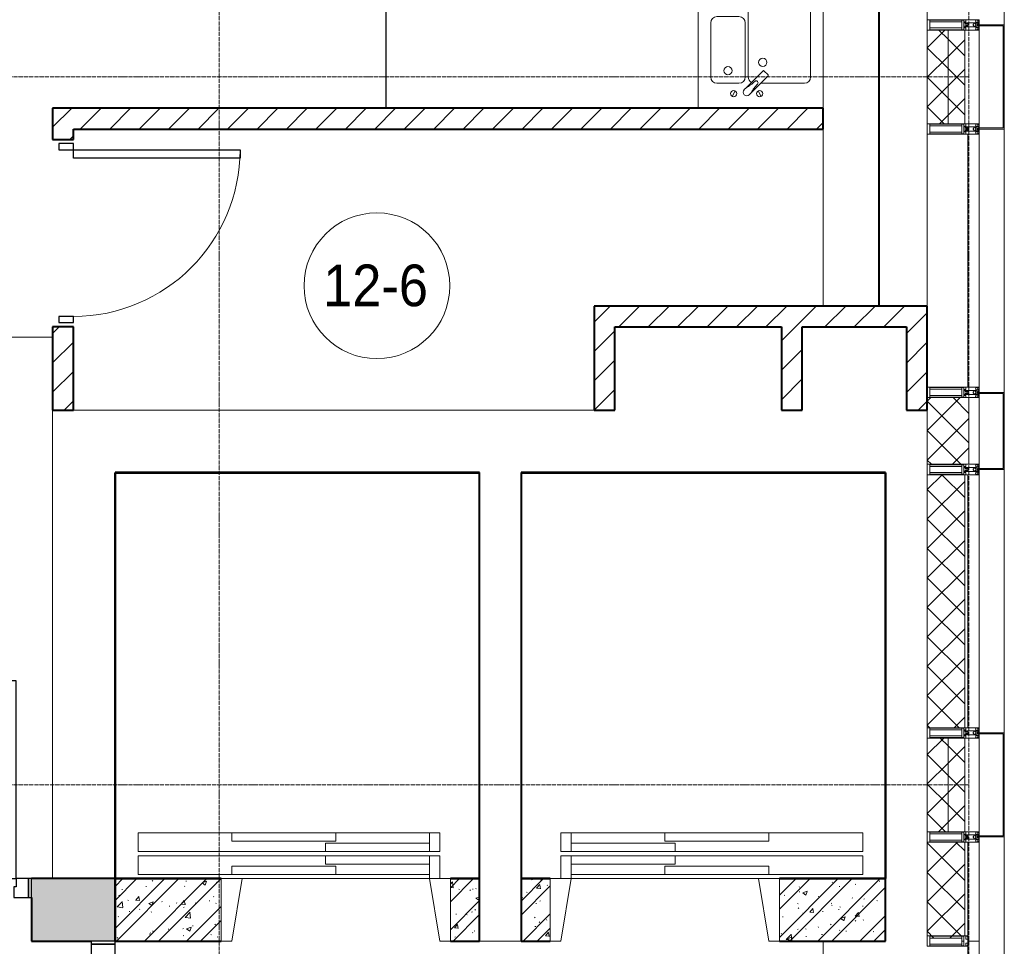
# Model space of a CAD drawing. Header units: millimetres. Extents: x 5617 to 143375, y 7718 to 186221.
# Tile 90 of 106: x 73848 to 78576, y 25525 to 29975. Entities that reach past the tile are written whole.
import ezdxf

# ---------------------------------------------------------------- set-up
doc = ezdxf.new("R2010")
doc.units = ezdxf.units.MM
for name, pattern in [('ADSK_Линия сетки', [25, 20, -2.5, 0, -2.5]), ('Линия сетки', [25, 20, -2.5, 0, -2.5]), ('Штрих_3_1_5_', [4.5, 3, -1.5]), ('Штриховая_ш3 п1_5', [4.5, 3, -1.5])]:
    doc.linetypes.add(name, pattern=pattern)
doc.layers.add('_Разделитель помещений_', color=4, linetype='Штриховая_ш3 п1_5', lineweight=40, true_color=0x00ffff)
for name, color, linetype, lineweight in [('Двери', 7, 'Continuous', 18), ('Импосты витража', 7, 'Continuous', 18), ('Каркас_Импост', 7, 'Continuous', 30), ('Колонны', 7, 'Continuous', 18), ('Марки помещений', 7, 'Continuous', 20), ('Монтажный зазор', 7, 'Continuous', 30), ('Оси', 7, 'Continuous', 9), ('Панели витража', 7, 'Continuous', 18), ('Панель', 7, 'Continuous', 30), ('Перекрытия', 7, 'Continuous', 18), ('Сантехнические приборы', 7, 'Continuous', 18), ('Стены', 7, 'Continuous', 18), ('Стены разрез', 7, 'Continuous', 40), ('Стены штриховка', 7, 'Continuous', 40), ('Элементы узлов', 7, 'Continuous', 18)]:
    doc.layers.add(name, color=color, linetype=linetype, lineweight=lineweight)
doc.styles.add('Arial_3', font='arial.ttf', dxfattribs={"width": 0.9, "height": 200})
pattern_1 = [(45, (0, 0), (-70.71068, 70.71068), [])]
pattern_2 = [(50, (0, 0), (218.62117, -19.1268), [22.86, -251.46]), (355, (0, 0), (-42.29187, 229.2684), [18.288, -201.168]), (100.451, (18.22, -1.6), (176.33107, 210.13963), [19.428, -213.708]), (46.184, (0, 60.96), (325.29495, -50.45164), [34.29, -377.19]), (96.636, (27.1, 56.76), (284.883, 296.91266), [29.142, -320.562]), (351.184, (0, 60.96), (284.8858, 296.9107), [27.432, -301.752]), (21, (30.48, 45.72), (181.93753, -122.71832), [22.86, -251.46]), (326, (30.48, 45.72), (74.16223, 221.02618), [18.288, -201.168]), (71.451, (45.64, 35.5), (256.10035, 98.30526), [19.428, -213.708]), (37.5, (0, 0), (3.70639, 101.465895), [3.353, -195.377, 3.353, -200.863, -201.93]), (37.5, (0, 0), (3.70639, 101.465895), [-402.946, 3.353, -198.577]), (7.5, (0, 0), (80.18358, 120.21653), [3.353, -113.081, 3.353, -190.805, -76.962]), (7.5, (0, 0), (80.18358, 120.21653), [-310.591, 3.353, -73.609]), (327.5, (-67.97, 0), (162.708646, -6.87497), [3.353, -72.847, 3.353, -234.391, -315.468]), (327.5, (-67.97, 0), (162.708646, -6.87497), [-313.944, 3.353, -312.115]), (317.5, (-98.45, 0), (177.75468, 30.51183), [3.353, -95.707, 3.353, -154.534, -224.028]), (317.5, (-98.45, 0), (177.75468, 30.51183), [-256.946, 3.353, -220.675])]
pattern_3 = [(45, (0, 0), (-101.02788, 101.02788), []), (45, (67.35, 0), (-101.02788, 101.02788), [])]
pattern_4 = [(45, (0, 0), (-70.71068, 70.71068), []), (135, (0, 0), (-70.71068, -70.71068), [])]

# ---------------------------------------------------------------- blocks, each defined once
blk = doc.blocks.new('MR_Мойка - Кухонная мойка-2638761-МКСС_К4_L08_28_500_')
at = {"layer": 'Сантехнические приборы', "color": 253, "true_color": 0xaaaaaa}
for p, q in [((-300, -50), (-300, 550)), ((-300, 550), (300, 550)), ((-300, -50), (-300, 550)), ((300, 550), (300, -50)), ((-30, 490), (210, 490)), ((-60, 100), (-60, 460)), ((240, 460), (240, 100)), ((-210, 390), (-104, 390)), ((-240, 100), (-240, 360)), ((-74, 360), (-74, 100)), ((-69.8, 48.2), (11.4, 129.4)), ((35.5, 105.4), (-45.7, 24.2)), ((15.7, 129.4), (35.5, 109.6)), ((-104, 70), (-210, 70)), ((-79, 39), (-69.8, 48.2)), ((210, 70), (0.1, 70)), ((-136.7, 6.7), (-122.6, 33.3)), ((-45.7, 24.2), (-55, 14.9)), ((2.7, 6.7), (-11.4, 33.3))]:
    blk.add_line(p, q, dxfattribs=at)
for centre, radius, start, end in [((-30, 460), 30, 90, 180), ((210, 460), 30, 0, 90), ((-210, 360), 30, 90, 180), ((-104, 360), 30, 0, 90), ((10, 170), 20, 0, 180), ((-157, 130), 20, 0, 180), ((10, 170), 20, 180, 0), ((-210, 100), 30, 180, 270), ((-157, 130), 20, 180, 0), ((-104, 100), 30, 270, 0), ((-30, 100), 30, 180, 241.4489), ((13.5, 127.3), 3, 45, 135), ((13.5, 127.3), 3, 45, 135), ((33.3, 107.5), 3, 315, 45), ((33.3, 107.5), 3, 315, 45), ((210, 100), 30, 270, 0), ((-171.5, 230.2), 208.5, 299.1823, 313.4054), ((136.3, -77.5), 208.5, 136.5946, 150.8177), ((-21.7, 72.3), 9.19, 315, 135), ((-129.7, 20), 15, 0, 180), ((-129.7, 20), 15, 180, 0), ((-67, 26.9), 17, 135, 315), ((-4.3, 20), 15, 0, 180), ((-4.3, 20), 15, 180, 0)]:
    blk.add_arc(centre, radius, start, end, dxfattribs=at)
blk = doc.blocks.new('A_DOR_Door - Вн_3_Одинарная_900x2100-3250834-МКСС_К4_L08_28_500_')
at = {"layer": 'Двери', "color": 253, "lineweight": 30, "true_color": 0xaaaaaa}
for p, q in [((-400, 50), (-400, 850)), ((-400, 850), (-360, 850)), ((-400, 50), (-400, 850)), ((-360, 850), (-360, 50)), ((-430, 50), (-430, -20)), ((-400, 50), (-430, 50)), ((-360, 50), (-400, 50)), ((-400, -20), (-400, 50)), ((430, 50), (400, 50)), ((400, 50), (400, -20)), ((430, -20), (430, 50)), ((-430, -20), (-400, -20)), ((400, -20), (430, -20))]:
    blk.add_line(p, q, dxfattribs=at)
at = {"layer": 'Двери', "color": 254, "lineweight": 9, "true_color": 0xd4d4d4}
blk.add_arc((-400, 50), 800, 360, 90, dxfattribs=at)
blk = doc.blocks.new('A_MEQ_Elevator - Л4_4-3338992-МКСС_К4_L08_28_500_')
at = {"layer": 'Двери', "color": 253, "true_color": 0xaaaaaa}
for p, q in [((-500, 370), (-950, 370)), ((-950, 370), (-950, 280)), ((-500, 370), (-500, 330)), ((0, 370), (-500, 370)), ((0, 330), (0, 370)), ((450, 370), (0, 370)), ((500, 370), (450, 370)), ((450, 370), (450, 280)), ((500, 280), (500, 370)), ((-500, 330), (0, 330)), ((-50, 320), (-50, 280)), ((450, 320), (-50, 320)), ((450, 280), (450, 320)), ((-950, 280), (-50, 280)), ((-50, 260), (-950, 260)), ((-950, 260), (-950, 170)), ((-50, 280), (450, 280)), ((450, 260), (-50, 260)), ((-50, 260), (-50, 220)), ((450, 280), (500, 280)), ((450, 220), (450, 260)), ((450, 260), (450, 150)), ((500, 260), (450, 260)), ((500, 150), (500, 260)), ((0, 210), (-500, 210)), ((-500, 210), (-500, 170)), ((-50, 220), (450, 220)), ((0, 170), (0, 210)), ((-950, 170), (-500, 170)), ((-450, 150), (-550, 150)), ((-550, 150), (-550, -150)), ((-500, 170), (0, 170)), ((-500, -150), (-450, 150)), ((0, 170), (450, 170)), ((450, 150), (500, 150)), ((450, 150), (500, -150)), ((550, 150), (500, 150)), ((550, -150), (550, 150)), ((-550, -150), (-500, -150)), ((500, -150), (550, -150))]:
    blk.add_line(p, q, dxfattribs=at)
blk = doc.blocks.new('A_MEQ_Elevator - Л4_4-3338993-МКСС_К4_L08_28_500_')
at = {"layer": 'Двери', "color": 253, "true_color": 0xaaaaaa}
for p, q in [((-550, 150), (-550, -150)), ((-500, 150), (-550, 150)), ((-450, -150), (-500, 150)), ((500, 150), (450, -150)), ((550, 150), (500, 150)), ((550, -150), (550, 150)), ((-500, -170), (-950, -170)), ((-950, -170), (-950, -260)), ((-550, -150), (-450, -150)), ((-500, -170), (-500, -210)), ((0, -170), (-500, -170)), ((0, -210), (0, -170)), ((450, -170), (0, -170)), ((500, -150), (450, -150)), ((450, -150), (450, -260)), ((500, -260), (500, -150)), ((500, -150), (550, -150)), ((-500, -210), (0, -210)), ((-50, -220), (-50, -260)), ((450, -220), (-50, -220)), ((450, -260), (450, -220)), ((-950, -260), (-50, -260)), ((-50, -280), (-950, -280)), ((-950, -280), (-950, -370)), ((-50, -260), (450, -260)), ((450, -280), (-50, -280)), ((-50, -280), (-50, -320)), ((450, -260), (500, -260)), ((450, -320), (450, -280)), ((450, -280), (450, -370)), ((500, -280), (450, -280)), ((500, -370), (500, -280)), ((0, -330), (-500, -330)), ((-500, -330), (-500, -370)), ((-50, -320), (450, -320)), ((0, -370), (0, -330)), ((-950, -370), (-500, -370)), ((-500, -370), (0, -370)), ((0, -370), (450, -370)), ((450, -370), (500, -370))]:
    blk.add_line(p, q, dxfattribs=at)
blk = doc.blocks.new('101_Дверь_Однопольная - _НЧ_Мет_900х2100_Квартира_Л-3835145-МКСС_К4_L08_28_500_')
at = {"layer": 'Каркас_Импост', "color": 253, "true_color": 0xaaaaaa}
for p, q in [((-475, 150), (-535, 150)), ((-535, 150), (-535, 60)), ((-475, 110), (-475, 150)), ((535, 150), (475, 150)), ((475, 150), (475, 110)), ((535, 60), (535, 150)), ((-465, 110), (-475, 110)), ((-465, 60), (-465, 110)), ((475, 110), (465, 110)), ((465, 110), (465, 60)), ((-535, 60), (-465, 60)), ((465, 60), (535, 60))]:
    blk.add_line(p, q, dxfattribs=at)
at = {"layer": 'Монтажный зазор', "color": 253, "true_color": 0xaaaaaa}
for p, q in [((-535, 150), (-550, 150)), ((-550, 150), (-550, 60)), ((-535, 60), (-535, 150)), ((550, 150), (535, 150)), ((535, 150), (535, 60)), ((550, 60), (550, 150)), ((-550, 60), (-535, 60)), ((535, 60), (550, 60))]:
    blk.add_line(p, q, dxfattribs=at)
at = {"layer": 'Панель', "color": 253, "true_color": 0xaaaaaa}
for p, q in [((475, 1100), (435, 1100)), ((435, 1100), (435, 150)), ((475, 150), (475, 1100)), ((435, 150), (475, 150))]:
    blk.add_line(p, q, dxfattribs=at)
blk.add_arc((475, 150), 950, 90, 180, dxfattribs=at)
blk = doc.blocks.new('101_Дверь_Двупольная - _ПЧ_Мет_1350х2100_Лифтовый холл_Л-3848685-МКСС_К4_L08_28_500_')
at = {"layer": 'Двери', "color": 253, "true_color": 0xaaaaaa}
blk.add_line((-1343.1, 150), (-1315.3, 150), dxfattribs=at)
at = {"layer": 'Каркас_Импост', "color": 253, "true_color": 0xaaaaaa}
for p, q in [((-715, 150), (-775, 150)), ((-775, 150), (-775, 35)), ((-715, 110), (-715, 150)), ((775, 150), (715, 150)), ((715, 150), (715, 110)), ((775, 35), (775, 150)), ((-705, 110), (-715, 110)), ((-705, 35), (-705, 110)), ((715, 110), (705, 110)), ((705, 110), (705, 35)), ((-775, 35), (-705, 35)), ((705, 35), (775, 35))]:
    blk.add_line(p, q, dxfattribs=at)
at = {"layer": 'Монтажный зазор', "color": 253, "true_color": 0xaaaaaa}
for p, q in [((-775, 150), (-790, 150)), ((-790, 150), (-790, 35)), ((-775, 35), (-775, 150)), ((790, 150), (775, 150)), ((775, 150), (775, 35)), ((790, 35), (790, 150)), ((-790, 35), (-775, 35)), ((775, 35), (790, 35))]:
    blk.add_line(p, q, dxfattribs=at)
at = {"layer": 'Панель', "color": 253, "true_color": 0xaaaaaa}
for p, q in [((715, 1090), (675, 1090)), ((675, 1090), (675, 150)), ((715, 150), (715, 1090)), ((-675, 640), (-715, 640)), ((-715, 640), (-715, 150)), ((-675, 150), (-675, 640)), ((-715, 150), (-675, 150)), ((675, 150), (715, 150))]:
    blk.add_line(p, q, dxfattribs=at)
at = {"layer": 'Панель', "color": 253, "lineweight": 18, "true_color": 0xaaaaaa}
for centre, radius, start, end in [((715, 150), 940, 90, 180), ((-715, 150), 490, 360, 90)]:
    blk.add_arc(centre, radius, start, end, dxfattribs=at)
blk = doc.blocks.new('135_SLK_K4_AR_rvt-1-МКСС_К4_L08_28_500_')
at = {"layer": 'Стены разрез', "lineweight": 9, "true_color": 0xaaaaaa}
h = blk.add_hatch(dxfattribs=at)
h.set_pattern_fill('FP_3', color=253, style=0, pattern_type=2)
h.set_pattern_definition(pattern_1)
h.paths.add_polyline_path([(132450, 28100), (132450, 28500), (132350, 28500), (132350, 28100)])
h.paths.add_polyline_path([(132350, 29400), (132450, 29400), (132450, 29550), (132350, 29550)])
h = blk.add_hatch(dxfattribs=at)
h.set_pattern_fill('FP_3', color=253, style=0, pattern_type=2)
h.set_pattern_definition(pattern_1)
h.paths.add_polyline_path([(136050, 29450), (136050, 29550), (132450, 29550), (132450, 29450), (135625.8, 29450)])
h = blk.add_hatch(dxfattribs=at)
h.set_pattern_fill('FP_3', color=253, style=0, pattern_type=2)
h.set_pattern_definition(pattern_1)
h.paths.add_polyline_path([(136450, 28500), (136550, 28500), (136550, 28600), (134950, 28600), (134950, 28500), (135950, 28500)])
h = blk.add_hatch(dxfattribs=at)
h.set_pattern_fill('FP_3', color=253, style=0, pattern_type=2)
h.set_pattern_definition(pattern_1)
h.paths.add_polyline_path([(135050, 28100), (135050, 28500), (134950, 28500), (134950, 28100)])
h = blk.add_hatch(dxfattribs=at)
h.set_pattern_fill('FP_3', color=253, style=0, pattern_type=2)
h.set_pattern_definition(pattern_1)
h.paths.add_polyline_path([(135950, 28100), (135950, 28500), (135850, 28500), (135850, 28100)])
h = blk.add_hatch(dxfattribs=at)
h.set_pattern_fill('FP_3', color=253, style=0, pattern_type=2)
h.set_pattern_definition(pattern_1)
h.paths.add_polyline_path([(136550, 28100), (136550, 28500), (136450, 28500), (136450, 28100)])
at = {"layer": 'Стены разрез', "lineweight": 18, "true_color": 0xcbcbcb}
h = blk.add_hatch(color=9, dxfattribs=at)
h.paths.add_polyline_path([(132457.8, 25550), (132650, 25550), (132650, 25850), (132249.3, 25850), (132249.3, 25550)])
h.paths.add_polyline_path([(131149.3, 25550), (131149.3, 25850), (130750, 25850), (130750, 25550), (130873.8, 25550)])
at = {"layer": 'Стены разрез', "lineweight": 9, "true_color": 0xaaaaaa}
h = blk.add_hatch(dxfattribs=at)
h.set_pattern_fill('FP_1', color=253, style=0, pattern_type=2)
h.set_pattern_definition(pattern_2)
h.paths.add_polyline_path([(134400, 25550), (134400, 25850), (134260, 25850), (134260, 25550)])
h.paths.add_polyline_path([(133160, 25550), (133160, 25850), (132650, 25850), (132650, 25550)])
h = blk.add_hatch(dxfattribs=at)
h.set_pattern_fill('FP_2', color=253, style=0, pattern_type=2)
h.set_pattern_definition(pattern_3)
h.paths.add_polyline_path([(134400, 25550), (134400, 25850), (134260, 25850), (134260, 25550)])
h.paths.add_polyline_path([(133160, 25550), (133160, 25850), (132650, 25850), (132650, 25550)])
h = blk.add_hatch(dxfattribs=at)
h.set_pattern_fill('FP_1', color=253, style=0, pattern_type=2)
h.set_pattern_definition(pattern_2)
h.paths.add_polyline_path([(136350, 25550), (136350, 25850), (135840, 25850), (135840, 25550)])
h.paths.add_polyline_path([(134600, 25550), (134740, 25550), (134740, 25850), (134600, 25850)])
h = blk.add_hatch(dxfattribs=at)
h.set_pattern_fill('FP_2', color=253, style=0, pattern_type=2)
h.set_pattern_definition(pattern_3)
h.paths.add_polyline_path([(136350, 25550), (136350, 25850), (135840, 25850), (135840, 25550)])
h.paths.add_polyline_path([(134600, 25550), (134740, 25550), (134740, 25850), (134600, 25850)])
at = {"layer": '_Разделитель помещений_', "color": 131, "linetype": 'Штрих_3_1_5_', "true_color": 0xaaffff}
blk.add_line((136319.8, 28600), (136319.8, 32553), dxfattribs=at)
at = {"layer": 'Перекрытия', "color": 253, "true_color": 0xaaaaaa}
for p, q in [((136050, 28600), (136050, 29450)), ((132350, 25850), (132350, 28100)), ((132450, 28100), (134950, 28100)), ((134160, 25850), (133260, 25850)), ((135740, 25850), (134840, 25850)), ((134600, 25550), (134400, 25550)), ((136050, 23250), (136050, 25550))]:
    blk.add_line(p, q, dxfattribs=at)
at = {"layer": 'Стены', "color": 253, "true_color": 0xaaaaaa}
for p, q in [((133950.4, 29550), (133950.4, 31049.6)), ((133951.2, 31049.6), (133951.2, 29550)), ((132350, 28449.6), (131250, 28449.6)), ((131250.8, 28450.4), (132350, 28450.4))]:
    blk.add_line(p, q, dxfattribs=at)
at = {"layer": 'Стены разрез', "color": 253, "true_color": 0xaaaaaa}
for p, q in [((132450, 29550), (132350, 29550)), ((132350, 29550), (132350, 29400)), ((136050, 29550), (132450, 29550)), ((136050, 29450), (136050, 29550)), ((132450, 29400), (132450, 29450)), ((132450, 29450), (136050, 29450)), ((132350, 29400), (132450, 29400)), ((136550, 28600), (134950, 28600)), ((134950, 28600), (134950, 28500)), ((136550, 28500), (136550, 28600)), ((132450, 28500), (132350, 28500)), ((132350, 28500), (132350, 28100)), ((132450, 28100), (132450, 28500)), ((134950, 28500), (134950, 28100)), ((135050, 28500), (135850, 28500)), ((135050, 28100), (135050, 28500)), ((135850, 28500), (135850, 28100)), ((135950, 28500), (136450, 28500)), ((135950, 28100), (135950, 28500)), ((136450, 28500), (136450, 28100)), ((136550, 28100), (136550, 28500)), ((132350, 28100), (132450, 28100)), ((134950, 28100), (135050, 28100)), ((135850, 28100), (135950, 28100)), ((136450, 28100), (136550, 28100)), ((134400, 27800), (132650, 27800)), ((132650, 27800), (132650, 27799)), ((132650, 27799), (132650, 25850)), ((132651, 27799), (134399, 27799)), ((132651, 25851), (132651, 27799)), ((134399, 27799), (134399, 25851)), ((134400, 27799), (134400, 27800)), ((134400, 25851), (134400, 27799)), ((136350, 27800), (134600, 27800)), ((134600, 27800), (134600, 27799)), ((134600, 27799), (134600, 25850)), ((134601, 27799), (136349, 27799)), ((134601, 25851), (134601, 27799)), ((136349, 27799), (136349, 25851)), ((136350, 27799), (136350, 27800)), ((136350, 25851), (136350, 27799)), ((132650, 25850), (132249.3, 25850)), ((132650, 25550), (132650, 25850)), ((133160, 25850), (132650, 25850)), ((132650, 25850), (132650, 25550)), ((132650, 25850), (132651, 25850)), ((133160, 25851), (132651, 25851)), ((132651, 25850), (133160, 25850)), ((133160, 25850), (133160, 25851)), ((134399, 25851), (134260, 25851)), ((134260, 25851), (134260, 25850)), ((134400, 25850), (134260, 25850)), ((134260, 25850), (134400, 25850)), ((134400, 25850), (134400, 25851)), ((134400, 25550), (134400, 25850)), ((134740, 25850), (134600, 25850)), ((134600, 25850), (134600, 25550)), ((134600, 25850), (134601, 25850)), ((134740, 25851), (134601, 25851)), ((134601, 25850), (134740, 25850)), ((134740, 25850), (134740, 25851)), ((136349, 25851), (135840, 25851)), ((135840, 25851), (135840, 25850)), ((136350, 25850), (135840, 25850)), ((135840, 25850), (136350, 25850)), ((136350, 25850), (136350, 25851)), ((136350, 25550), (136350, 25850)), ((132249.3, 25760), (132249.3, 25550)), ((132249.3, 25550), (132535, 25550)), ((132650, 25550), (133160, 25550)), ((134260, 25550), (134400, 25550)), ((134600, 25550), (134740, 25550)), ((135840, 25550), (136350, 25550))]:
    blk.add_line(p, q, dxfattribs=at)
at = {"layer": 'Двери', "color": 253, "lineweight": 18, "true_color": 0xaaaaaa}
for name, p, rotation in [('A_DOR_Door - Вн_3_Одинарная_900x2100-3250834-МКСС_К4_L08_28_500_', (132400, 28950), 270), ('101_Дверь_Двупольная - _ПЧ_Мет_1350х2100_Лифтовый холл_Л-3848685-МКСС_К4_L08_28_500_', (132500, 24760), 270), ('A_MEQ_Elevator - Л4_4-3338993-МКСС_К4_L08_28_500_', (135290, 25700), 180)]:
    blk.add_blockref(name, p, dxfattribs=dict(at, rotation=rotation))
for name, p in [('101_Дверь_Однопольная - _НЧ_Мет_900х2100_Квартира_Л-3835145-МКСС_К4_L08_28_500_', (131699.3, 25700)), ('A_MEQ_Elevator - Л4_4-3338992-МКСС_К4_L08_28_500_', (133710, 25700))]:
    blk.add_blockref(name, p, dxfattribs=at)
at = {"layer": 'Сантехнические приборы', "color": 253, "lineweight": 18, "true_color": 0xaaaaaa}
blk.add_blockref('MR_Мойка - Кухонная мойка-2638761-МКСС_К4_L08_28_500_', (135750, 29600), dxfattribs=at)
blk = doc.blocks.new('A_OGR_PAN_Отлив - A_OGR_PAN_Отлив-6070786-МКСС_К4_L08_28_500_')
at = {"layer": 'Колонны', "color": 253, "lineweight": 5, "true_color": 0xaaaaaa}
blk.add_line((807.5, 120), (-807.5, 120), dxfattribs=at)
blk = doc.blocks.new('A_OGR_PAN_Отлив - A_OGR_PAN_Отлив-6070778-МКСС_К4_L08_28_500_')
at = {"layer": 'Колонны', "color": 253, "lineweight": 5, "true_color": 0xaaaaaa}
blk.add_line((632.5, 120), (-632.5, 120), dxfattribs=at)
blk = doc.blocks.new('A_SLK_PAN_Type1 - Прямой тип панели-6537237-МКСС_К4_L08_28_500_')
at = {"layer": 'Колонны', "lineweight": 5}
for p, q in [((-250, 120), (250, 120)), ((-250, 0), (-250, 120)), ((-245, 115), (-245, 0)), ((245, 115), (-245, 115)), ((245, 0), (245, 115)), ((250, 120), (250, 0)), ((-245, 0), (-250, 0)), ((250, 0), (245, 0))]:
    blk.add_line(p, q, dxfattribs=at)
blk = doc.blocks.new('A_SLK_PAN_Type1 - Прямой тип панели-6537238-МКСС_К4_L08_28_500_')
at = {"layer": 'Колонны', "lineweight": 5}
for p, q in [((-185, 120), (185, 120)), ((-185, 0), (-185, 120)), ((-180, 115), (-180, 0)), ((180, 115), (-180, 115)), ((180, 0), (180, 115)), ((185, 120), (185, 0)), ((-180, 0), (-185, 0)), ((185, 0), (180, 0))]:
    blk.add_line(p, q, dxfattribs=at)
blk = doc.blocks.new('Rectangular Mullion - R_StandardFrame_50Wx250H-4879929-МКСС_К4_L08_28_500_')
at = {"layer": 'Импосты витража', "color": 253, "lineweight": 5, "true_color": 0xaaaaaa}
blk.add_line((136800, 18575), (136800, 19025), dxfattribs=at)
blk = doc.blocks.new('Rectangular Mullion - 50Wx250H-2623690-МКСС_К4_L08_28_500_')
at = {"layer": 'Элементы узлов', "color": 253, "lineweight": 5, "true_color": 0xaaaaaa}
for p, q in [((-25, 65.2), (-25, 250)), ((-25, 250), (0, 250)), ((-23, 237.3), (0, 237.3)), ((-23, 237.3), (-23, 73.6)), ((-14.9, 84), (-14.9, 237.3)), ((25, 250), (0, 250)), ((23, 237.3), (0, 237.3)), ((14.9, 84), (14.9, 237.3)), ((23, 237.3), (23, 73.6)), ((25, 65.2), (25, 250)), ((-14, 65.2), (-25, 65.2)), ((0, 84), (-23, 84)), ((-0.5, 73.6), (-23, 73.6)), ((-14, 71.3), (-14, 65.2)), ((-10, 71.3), (-14, 71.3)), ((-10, 53), (-10, 71.3)), ((-8.7, 53), (-10, 53)), ((-10, 53), (-10, 17)), ((-8.7, 53), (-7, 54.7)), ((-7, 65.2), (-5.9, 67.3)), ((-7, 65.2), (-7, 54.7)), ((-4.1, 67.3), (-5.9, 67.3)), ((-4.1, 67.3), (-2.9, 65.1)), ((-2.9, 65.1), (-2.9, 54.6)), ((-1.3, 53), (-2.9, 54.6)), ((0, 53), (-1.3, 53)), ((0, 84), (23, 84)), ((0, 53), (1.3, 53)), ((0.5, 73.6), (23, 73.6)), ((1.3, 53), (2.9, 54.6)), ((4.1, 67.3), (2.9, 65.1)), ((2.9, 65.1), (2.9, 54.6)), ((4.1, 67.3), (5.9, 67.3)), ((7, 65.2), (5.9, 67.3)), ((7, 65.2), (7, 54.7)), ((8.7, 53), (7, 54.7)), ((8.7, 53), (10, 53)), ((10, 71.3), (14, 71.3)), ((10, 53), (10, 71.3)), ((10, 53), (10, 17)), ((14, 71.3), (14, 65.2)), ((14, 65.2), (25, 65.2)), ((-23.8, 14.6), (-25, 14.2)), ((-25, 0), (-25, 14.2)), ((-22.3, 17), (-23.8, 17)), ((-23.8, 17), (-23.8, 14.6)), ((-22.5, 10.6), (-23.8, 14.6)), ((-22.5, 10.6), (-23.7, 9.9)), ((-23.7, 1.3), (-23.7, 9.9)), ((-23.7, 1.3), (-11.8, 1.3)), ((-23.2, 10.2), (-22.5, 8)), ((-22.5, 8), (-22.5, 4.5)), ((-21.3, 4.5), (-22.5, 4.5)), ((-22.3, 17), (-22.3, 16)), ((-22.3, 16), (-21.3, 16)), ((-19, 17.6), (-21.3, 16)), ((-21.3, 4.5), (-21.3, 6.5)), ((-21.3, 6.5), (-14.2, 6.5)), ((-18.4, 16.6), (-19, 17.6)), ((-7.4, 16.6), (-18.4, 16.6)), ((-14.2, 6.5), (-14.2, 4.5)), ((-13.2, 4.5), (-14.2, 4.5)), ((-13.2, 4.5), (-12.2, 7.2)), ((-12.7, 7.6), (-11.3, 11.4)), ((-12.7, 7.6), (-11.8, 6.9)), ((-12.2, 9), (-12.2, 14.8)), ((-12.2, 14.8), (0, 14.8)), ((-11.8, 1.3), (-11.8, 6.9)), ((-10.5, 11.2), (-11.3, 11.4)), ((-10.5, 1.5), (-10.5, 11.2)), ((-4.8, 1.5), (-10.5, 1.5)), ((-10, 17), (-7.5, 17)), ((-8.5, 23), (-1.5, 30)), ((-8.5, 18.5), (-8.5, 23)), ((-7.5, 18.5), (-8.5, 18.5)), ((-7.5, 17), (-7.5, 18.5)), ((-7.4, 18), (-7.4, 16.6)), ((-2.6, 18), (-7.4, 18)), ((0, 8), (-4.8, 8)), ((-4.8, 1.5), (-4.8, 8)), ((-2.6, 18), (-2.6, 16.8)), ((-2.6, 16.8), (0, 16.8)), ((-1.5, 30), (0, 30)), ((1.5, 30), (0, 30)), ((2.6, 16.8), (0, 16.8)), ((0, 14.8), (0, 16.8)), ((0, 14.8), (0, 16.8)), ((12.2, 14.8), (0, 14.8)), ((0, 0), (0, 8)), ((0, 8), (4.8, 8)), ((0, 0), (0, 8)), ((8.5, 23), (1.5, 30)), ((2.6, 18), (2.6, 16.8)), ((2.6, 18), (7.4, 18)), ((4.8, 1.5), (4.8, 8)), ((4.8, 1.5), (10.5, 1.5)), ((7.4, 18), (7.4, 16.6)), ((7.4, 16.6), (18.4, 16.6)), ((7.5, 18.5), (8.5, 18.5)), ((7.5, 17), (7.5, 18.5)), ((10, 17), (7.5, 17)), ((8.5, 18.5), (8.5, 23)), ((10.5, 11.2), (11.3, 11.4)), ((10.5, 1.5), (10.5, 11.2)), ((12.7, 7.6), (11.3, 11.4)), ((12.7, 7.6), (11.8, 6.9)), ((11.8, 1.3), (11.8, 6.9)), ((23.7, 1.3), (11.8, 1.3)), ((12.2, 9), (12.2, 14.8)), ((13.2, 4.5), (12.2, 7.2)), ((13.2, 4.5), (14.2, 4.5)), ((21.3, 6.5), (14.2, 6.5)), ((14.2, 6.5), (14.2, 4.5)), ((18.4, 16.6), (19, 17.6)), ((19, 17.6), (21.3, 16)), ((22.3, 16), (21.3, 16)), ((21.3, 4.5), (21.3, 6.5)), ((21.3, 4.5), (22.5, 4.5)), ((22.3, 17), (22.3, 16)), ((22.3, 17), (23.8, 17)), ((22.5, 10.6), (23.8, 14.6)), ((22.5, 10.6), (23.7, 9.9)), ((23.2, 10.2), (22.5, 8)), ((22.5, 8), (22.5, 4.5)), ((23.7, 1.3), (23.7, 9.9)), ((23.8, 17), (23.8, 14.6)), ((23.8, 14.6), (25, 14.2)), ((25, 0), (25, 14.2)), ((-25, 0), (0, 0)), ((25, 0), (0, 0))]:
    blk.add_line(p, q, dxfattribs=at)
for centre, start, end in [((-0.5, 73.1), 360, 90), ((0.5, 73.1), 90, 180)]:
    blk.add_arc(centre, 0.5, start, end, dxfattribs=at)
blk = doc.blocks.new('Rectangular Mullion - R_StandardFrame_50Wx250H-V73-МКСС_К4_L08_28_500_')
at = {"layer": 'Импосты витража', "color": 253, "lineweight": 5, "true_color": 0xaaaaaa}
for p, q in [((-25, 0), (-25, 250)), ((-25, 250), (25, 250)), ((25, 250), (25, 0)), ((0, 0), (-25, 0)), ((25, 0), (5, 0))]:
    blk.add_line(p, q, dxfattribs=at)
blk = doc.blocks.new('Rectangular Mullion - R_StandardFrame_50Wx250H-5802745-МКСС_К4_L08_28_500_')
at = {"layer": 'Импосты витража', "color": 253, "lineweight": 5, "true_color": 0xaaaaaa}
for p, q in [((-25, 0), (-25, 250)), ((-25, 250), (25, 250)), ((25, 250), (25, 0)), ((-5, 0), (-25, 0)), ((25, 0), (0, 0))]:
    blk.add_line(p, q, dxfattribs=at)
blk = doc.blocks.new('System Panel - A_PAN_Glass-5804312-МКСС_К4_L08_28_500_')
at = {"layer": 'Панели витража', "color": 253, "lineweight": 5, "true_color": 0xaaaaaa}
for p, q in [((607.5, 0), (-607.5, 0)), ((-607.5, 0), (-607.5, -55)), ((607.5, -55), (607.5, 0)), ((-607.5, -55), (607.5, -55))]:
    blk.add_line(p, q, dxfattribs=at)
blk = doc.blocks.new('Rectangular Mullion - R_StandardFrame_50Wx250H-V74-МКСС_К4_L08_28_500_')
at = {"layer": 'Импосты витража', "color": 253, "lineweight": 5, "true_color": 0xaaaaaa}
blk.add_line((136550, 28600), (136550, 29425), dxfattribs=at)
blk = doc.blocks.new('Rectangular Mullion - R_StandardFrame_50Wx250H-5802904-МКСС_К4_L08_28_500_')
at = {"layer": 'Импосты витража', "color": 253, "lineweight": 5, "true_color": 0xaaaaaa}
for p, q in [((-25, 0), (-25, 250)), ((-25, 250), (25, 250)), ((25, 250), (25, 0)), ((-5, 0), (-25, 0)), ((25, 0), (0, 0))]:
    blk.add_line(p, q, dxfattribs=at)
blk = doc.blocks.new('System Panel - A_PAN_Glass-5804313-МКСС_К4_L08_28_500_')
at = {"layer": 'Панели витража', "color": 253, "lineweight": 5, "true_color": 0xaaaaaa}
for p, q in [((545, 0), (-545, 0)), ((-545, 0), (-545, -55)), ((545, -55), (545, 0)), ((-531, -55), (545, -55))]:
    blk.add_line(p, q, dxfattribs=at)
blk = doc.blocks.new('Rectangular Mullion - 50Wx250H-3927046-МКСС_К4_L08_28_500_')
at = {"layer": 'Элементы узлов', "color": 253, "lineweight": 5, "true_color": 0xaaaaaa}
for p, q in [((0, 250), (-25, 250)), ((-25, 250), (-25, 237.3)), ((-25, 65.2), (-25, 250)), ((-25, 250), (0, 250)), ((-23, 237.3), (0, 237.3)), ((-23, 237.3), (0, 237.3)), ((-23, 237.3), (-23, 73.6)), ((0, 237.3), (-14.9, 237.3)), ((-14.9, 237.3), (-14.9, 84)), ((-14.9, 84), (-14.9, 237.3)), ((25, 250), (0, 250)), ((25, 250), (0, 250)), ((14.9, 237.3), (0, 237.3)), ((0, 237.3), (23, 237.3)), ((23, 237.3), (0, 237.3)), ((14.9, 84), (14.9, 237.3)), ((14.9, 84), (14.9, 237.3)), ((23, 237.3), (23, 73.6)), ((25, 237.3), (25, 250)), ((25, 65.2), (25, 250)), ((-25, 73.6), (-25, 65.2)), ((-25, 65.2), (-25, 60.2)), ((-10, 65.2), (-25, 65.2)), ((-25, 65.2), (-25, 60.2)), ((-25, 65.2), (-10, 65.2)), ((-10, 65.2), (-25, 65.2)), ((0, 84), (-23, 84)), ((-23, 84), (-23, 73.6)), ((0, 84), (-23, 84)), ((-23, 73.6), (0, 73.6)), ((0, 73.6), (-23, 73.6)), ((-0.5, 73.6), (-23, 73.6)), ((-14.9, 84), (0, 84)), ((-10, 55), (-14, 55)), ((-14, 55), (-10, 55)), ((-10, 55), (-10, 65.2)), ((-10, 65.2), (-10, 55)), ((-10, 55), (-10, 65.2)), ((-10, 55), (0, 55)), ((0, 55), (-10, 55)), ((0, 84), (14.9, 84)), ((23, 84), (0, 84)), ((0, 84), (0, 73.6)), ((0, 84), (23, 84)), ((0, 73.6), (0, 84)), ((0, 73.6), (23, 73.6)), ((23, 73.6), (0, 73.6)), ((0, 55), (10, 55)), ((0, 55), (10, 55)), ((0.5, 73.6), (23, 73.6)), ((10, 65.2), (10, 55)), ((25, 65.2), (10, 65.2)), ((10, 55), (10, 65.2)), ((10, 65.2), (25, 65.2)), ((10, 65.2), (25, 65.2)), ((10, 55), (10, 65.2)), ((10, 55), (14, 55)), ((10, 55), (14, 55)), ((23, 73.6), (23, 84)), ((25, 65.2), (25, 73.6)), ((25, 65.2), (25, 60.2)), ((25, 60.2), (25, 65.2))]:
    blk.add_line(p, q, dxfattribs=at)
for centre, start, end in [((-14, 69.1), 218.9723, 270), ((-14, 69.1), 218.9723, 270), ((-14, 69.1), 218.9723, 270), ((14, 69.1), 270, 321.0277), ((14, 69.1), 270, 321.0277), ((14, 69.1), 270, 321.0277)]:
    blk.add_arc(centre, 14.1, start, end, dxfattribs=at)
blk = doc.blocks.new('Rectangular Mullion - R_InvisibleFrame_50Wx250H-3980528-МКСС_К4_L08_28_500_')
at = {"layer": 'Импосты витража', "color": 253, "lineweight": 5, "true_color": 0xaaaaaa}
for p, q in [((-25, 73.6), (-25, 237.3)), ((25, 237.3), (25, 73.6))]:
    blk.add_line(p, q, dxfattribs=at)
blk = doc.blocks.new('Rectangular Mullion - R_StandardFrame_50Wx250H-5804033-МКСС_К4_L08_28_500_')
at = {"layer": 'Импосты витража', "color": 253, "lineweight": 5, "true_color": 0xaaaaaa}
blk.add_line((136800, 20340), (136800, 20660), dxfattribs=at)
blk = doc.blocks.new('Rectangular Mullion - R_StandardFrame_50Wx250H-V76-МКСС_К4_L08_28_500_')
at = {"layer": 'Импосты витража', "color": 253, "lineweight": 5, "true_color": 0xaaaaaa}
blk.add_line((136550, 19075), (136550, 20290), dxfattribs=at)
blk = doc.blocks.new('135_SLK_K4_AR_FCD_rvt-1-МКСС_К4_L08_28_500_')
at = {"layer": 'Стены разрез', "lineweight": 5, "true_color": 0xaaaaaa}
h = blk.add_hatch(dxfattribs=at)
h.set_pattern_fill('FP_4', color=253, style=0, pattern_type=2)
h.set_pattern_definition(pattern_4)
h.paths.add_polyline_path([(136650, 29475), (136650, 29925), (136550, 29925), (136550, 29475)])
h = blk.add_hatch(dxfattribs=at)
h.set_pattern_fill('FP_4', color=253, style=0, pattern_type=2)
h.set_pattern_definition(pattern_4)
h.paths.add_polyline_path([(136730, 29475), (136730, 29925), (136650, 29925), (136650, 29475)])
h = blk.add_hatch(dxfattribs=at)
h.set_pattern_fill('FP_4', color=253, style=0, pattern_type=2)
h.set_pattern_definition(pattern_4)
h.paths.add_polyline_path([(136750, 27840), (136750, 28160), (136550, 28160), (136550, 27840)])
h = blk.add_hatch(dxfattribs=at)
h.set_pattern_fill('FP_4', color=253, style=0, pattern_type=2)
h.set_pattern_definition(pattern_4)
h.paths.add_polyline_path([(136730, 26575), (136730, 27790), (136550, 27790), (136550, 26575)])
h = blk.add_hatch(dxfattribs=at)
h.set_pattern_fill('FP_4', color=253, style=0, pattern_type=2)
h.set_pattern_definition(pattern_4)
h.paths.add_polyline_path([(136650, 26075), (136650, 26525), (136550, 26525), (136550, 26075)])
h = blk.add_hatch(dxfattribs=at)
h.set_pattern_fill('FP_4', color=253, style=0, pattern_type=2)
h.set_pattern_definition(pattern_4)
h.paths.add_polyline_path([(136730, 26075), (136730, 26525), (136650, 26525), (136650, 26075)])
h = blk.add_hatch(dxfattribs=at)
h.set_pattern_fill('FP_4', color=253, style=0, pattern_type=2)
h.set_pattern_definition(pattern_4)
h.paths.add_polyline_path([(136614.1, 25564.9), (136716, 25564.9), (136716, 25573), (136726.5, 25573), (136726.5, 25575), (136730, 25575), (136730, 26025), (136550, 26025), (136550, 25575), (136562.7, 25575), (136562.7, 25564.9)])
at = {"layer": 'Стены разрез', "color": 253, "lineweight": 9, "true_color": 0xaaaaaa}
for p, q in [((136550, 29925), (136550, 29475)), ((136730, 29925), (136550, 29925)), ((136730, 29475), (136730, 29925)), ((136550, 29475), (136730, 29475)), ((136550, 28160), (136550, 27840)), ((136750, 28160), (136550, 28160)), ((136750, 27840), (136750, 28160)), ((136550, 27840), (136750, 27840)), ((136550, 27790), (136550, 26575)), ((136800, 27790), (136550, 27790)), ((136800, 26575), (136800, 27790)), ((136550, 26575), (136800, 26575)), ((136550, 26525), (136550, 26075)), ((136730, 26525), (136550, 26525)), ((136730, 26075), (136730, 26525)), ((136550, 26075), (136730, 26075)), ((136550, 26025), (136550, 25575)), ((136800, 26025), (136550, 26025)), ((136800, 25550), (136800, 26025)), ((136745, 25550), (136800, 25550))]:
    blk.add_line(p, q, dxfattribs=at)
at = {"layer": 'Стены штриховка', "color": 253, "lineweight": 9, "true_color": 0xaaaaaa}
for p, q in [((136650, 29475), (136650, 29925)), ((136730, 26575), (136730, 27790)), ((136745, 26575), (136745, 27790)), ((136650, 26075), (136650, 26525)), ((136730, 25575), (136730, 26025)), ((136745, 25564), (136745, 26025))]:
    blk.add_line(p, q, dxfattribs=at)
at = {"layer": 'Импосты витража', "color": 253, "lineweight": 5, "true_color": 0xaaaaaa}
for name, p in [('Rectangular Mullion - R_StandardFrame_50Wx250H-V76-МКСС_К4_L08_28_500_', (0, 10900)), ('Rectangular Mullion - R_StandardFrame_50Wx250H-4879929-МКСС_К4_L08_28_500_', (0, 10900)), ('Rectangular Mullion - R_StandardFrame_50Wx250H-V74-МКСС_К4_L08_28_500_', (0, 0)), ('Rectangular Mullion - R_StandardFrame_50Wx250H-5804033-МКСС_К4_L08_28_500_', (0, 7500)), ('Rectangular Mullion - R_StandardFrame_50Wx250H-4879929-МКСС_К4_L08_28_500_', (0, 7500))]:
    blk.add_blockref(name, p, dxfattribs=at)
at = {"layer": 'Импосты витража', "color": 253, "lineweight": 5, "true_color": 0xaaaaaa, "extrusion": (0, 0, -1), "rotation": 270}
for name, p in [('Rectangular Mullion - 50Wx250H-2623690-МКСС_К4_L08_28_500_', (-136800, 29950)), ('Rectangular Mullion - R_StandardFrame_50Wx250H-V73-МКСС_К4_L08_28_500_', (-136800, 29950)), ('Rectangular Mullion - 50Wx250H-2623690-МКСС_К4_L08_28_500_', (-136800, 29450)), ('Rectangular Mullion - R_StandardFrame_50Wx250H-5802745-МКСС_К4_L08_28_500_', (-136800, 29450)), ('Rectangular Mullion - 50Wx250H-2623690-МКСС_К4_L08_28_500_', (-136800, 28185)), ('Rectangular Mullion - R_StandardFrame_50Wx250H-V73-МКСС_К4_L08_28_500_', (-136800, 28185)), ('Rectangular Mullion - 50Wx250H-2623690-МКСС_К4_L08_28_500_', (-136800, 27815)), ('Rectangular Mullion - R_StandardFrame_50Wx250H-5802904-МКСС_К4_L08_28_500_', (-136800, 27815)), ('Rectangular Mullion - 50Wx250H-2623690-МКСС_К4_L08_28_500_', (-136800, 26550)), ('Rectangular Mullion - R_StandardFrame_50Wx250H-V73-МКСС_К4_L08_28_500_', (-136800, 26550)), ('Rectangular Mullion - 50Wx250H-2623690-МКСС_К4_L08_28_500_', (-136800, 26050)), ('Rectangular Mullion - R_StandardFrame_50Wx250H-5802745-МКСС_К4_L08_28_500_', (-136800, 26050)), ('Rectangular Mullion - 50Wx250H-3927046-МКСС_К4_L08_28_500_', (-136800, 25550)), ('Rectangular Mullion - R_InvisibleFrame_50Wx250H-3980528-МКСС_К4_L08_28_500_', (-136800, 25550))]:
    blk.add_blockref(name, p, dxfattribs=at)
at = {"layer": 'Колонны', "color": 253, "lineweight": 5, "true_color": 0xaaaaaa}
for name, p, rotation in [('A_OGR_PAN_Отлив - A_OGR_PAN_Отлив-6070778-МКСС_К4_L08_28_500_', (136800, 30582.5), 269.9999999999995), ('A_SLK_PAN_Type1 - Прямой тип панели-6537237-МКСС_К4_L08_28_500_', (136800, 29700), 269.9999999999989), ('A_OGR_PAN_Отлив - A_OGR_PAN_Отлив-6070778-МКСС_К4_L08_28_500_', (136800, 28817.5), 269.9999999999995), ('A_SLK_PAN_Type1 - Прямой тип панели-6537238-МКСС_К4_L08_28_500_', (136800, 28000), 269.9999999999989), ('A_OGR_PAN_Отлив - A_OGR_PAN_Отлив-6070778-МКСС_К4_L08_28_500_', (136800, 27182.5), 269.9999999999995), ('A_SLK_PAN_Type1 - Прямой тип панели-6537237-МКСС_К4_L08_28_500_', (136800, 26300), 269.9999999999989), ('A_OGR_PAN_Отлив - A_OGR_PAN_Отлив-6070786-МКСС_К4_L08_28_500_', (136800, 25242.5), 269.9999999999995)]:
    blk.add_blockref(name, p, dxfattribs=dict(at, rotation=rotation))
at = {"layer": 'Панели витража', "color": 253, "lineweight": 5, "true_color": 0xaaaaaa, "rotation": 270}
for name, p in [('System Panel - A_PAN_Glass-5804312-МКСС_К4_L08_28_500_', (136800, 28817.5)), ('System Panel - A_PAN_Glass-5804313-МКСС_К4_L08_28_500_', (136800, 25005))]:
    blk.add_blockref(name, p, dxfattribs=at)
blk = doc.blocks.new('050_Марка_Помещение - Номер-620969-МКСС_К4_L08_28_500_')
at = {"layer": 'Марки помещений'}
blk.add_circle((0, 0), 3.5, dxfattribs=at)

msp = doc.modelspace()

# ---------------------------------------------------------------- linework, layer by layer
at = {"layer": 'Оси', "linetype": 'Линия сетки'}
for p, q in [((74806.2, 12025.7), (74806.2, 33150)), ((78406.2, 12025.7), (78406.2, 33150))]:
    msp.add_line(p, q, dxfattribs=at)
at = {"layer": 'Оси', "linetype": 'ADSK_Линия сетки'}
for p, q in [((78406.2, 29700), (26144.7, 29700)), ((78406.2, 26300), (26144.7, 26300))]:
    msp.add_line(p, q, dxfattribs=at)

# ---------------------------------------------------------------- block references
at = {"lineweight": 5}
for name in ['135_SLK_K4_AR_FCD_rvt-1-МКСС_К4_L08_28_500_', '135_SLK_K4_AR_rvt-1-МКСС_К4_L08_28_500_']:
    msp.add_blockref(name, (-58343.8, 0), dxfattribs=at)
at = {"layer": 'Марки помещений', "xscale": 99.99999999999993, "yscale": 99.99999999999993, "zscale": 99.99999999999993}
msp.add_blockref('050_Марка_Помещение - Номер-620969-МКСС_К4_L08_28_500_', (75563.5, 28697.3), dxfattribs=at)

# ---------------------------------------------------------------- texts
at = {"layer": 'Марки помещений', "lineweight": 9, "insert": (75305.4, 28799), "char_height": 200, "width": 620.506, "attachment_point": 1, "style": 'Arial_3'}
msp.add_mtext('12-6', dxfattribs=at)

doc.saveas('drawing.dxf')
